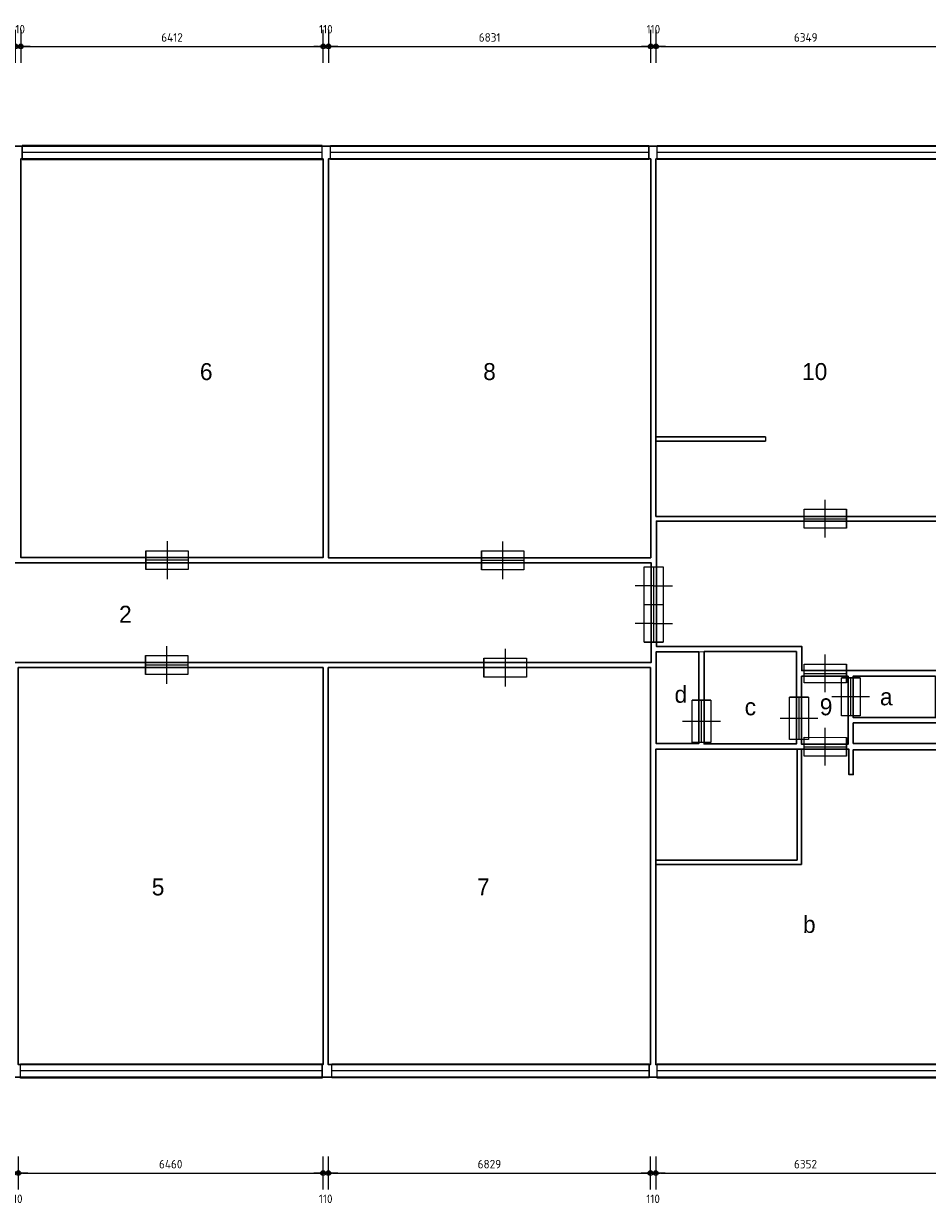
# Model space of a CAD drawing. Header units: millimetres. Extents: x 362177 to 5000048, y 157834 to 733119.
# Tile 90 of 152: x 511327 to 530482, y 625397 to 650435. Entities that reach past the tile are written whole.
import ezdxf
from ezdxf.enums import TextEntityAlignment as Align

# ---------------------------------------------------------------- set-up
doc = ezdxf.new("R2010")
doc.units = ezdxf.units.MM
doc.layers.get('DEFPOINTS').update_dxf_attribs({"color": 255})
doc.layers.add('A--M$1A-_F123-', color=1, linetype='Continuous')
doc.layers.add('A--T$1A-_F123-_0_18MM', color=1, linetype='Continuous')
for name, color, linetype, lineweight in [('schets', 1, 'Continuous', 0), ('X-L21_C_buitenwanden', 7, 'Continuous', 30), ('X-L22_C_binnenwand', 7, 'Continuous', 13), ('X-L28_C_eiland bouwlaag', 7, 'Continuous', 30), ('X-L31_C_buitenwandopening', 1, 'Continuous', 5), ('X-L32_C_binnenwandopeningen', 3, 'Continuous', 5), ('X-T22_C_ruimtelabel', 7, 'Continuous', 5)]:
    doc.layers.add(name, color=color, linetype=linetype, lineweight=lineweight)
doc.styles.add('ALFA-0_18', font='iso3098.shx', dxfattribs={"height": 180})
doc.dimstyles.new('ALFA-0_18', dxfattribs={"dimscale": 100, "dimtxt": 0.18, "dimasz": 1, "dimexe": 1.25, "dimexo": 0.625, "dimgap": 1, "dimtad": 1, "dimdec": 0, "dimzin": 0, "dimdsep": 46, "dimtxsty": 'ALFA-0_18', "dimblk": 'diminfradot', "dimblk1": 'diminfradot', "dimblk2": 'diminfradot', "dimsah": 1, "dimcen": 2.5, "dimse1": 1, "dimse2": 1, "dimclrd": 141, "dimclrt": 1, "dimadec": 0, "dimazin": 0, "dimtfac": 1, "dimtmove": 2, "dimatfit": 3, "dimldrblk": 'diminfrapyl', "dimfxl": 1, "dimtolj": 1, "dimtzin": 0, "dimarcsym": 0})

# ---------------------------------------------------------------- blocks, each defined once
blk = doc.blocks.new('204_7')
blk.add_lwpolyline([(0, -0.239), (10, -0.239), (10, 0.239), (0, 0.239)], close=True)
at = {"layer": 'X-L31_C_buitenwandopening', "color": 1, "linetype": 'Continuous', "lineweight": 0}
for p, q in [((0, -0.239), (0, 0.239)), ((10, -0.239), (10, 0.239)), ((0, 0), (10, 0))]:
    blk.add_line(p, q, dxfattribs=at)
blk = doc.blocks.new('204_8')
blk.add_lwpolyline([(0, -0.222), (10, -0.222), (10, 0.222), (0, 0.222)], close=True)
at = {"layer": 'X-L31_C_buitenwandopening', "color": 1, "linetype": 'Continuous', "lineweight": 0}
for p, q in [((0, -0.222), (0, 0.222)), ((0, 0), (10, 0)), ((10, -0.222), (10, 0.222))]:
    blk.add_line(p, q, dxfattribs=at)
blk = doc.blocks.new('204_2')
blk.add_lwpolyline([(0, 0.236), (10.001, 0.236), (10.001, -0.236), (0, -0.236)], close=True)
at = {"layer": 'X-L31_C_buitenwandopening', "color": 1, "linetype": 'Continuous', "lineweight": 0}
for p, q in [((0, -0.236), (0, 0.236)), ((0, 0), (10.001, 0)), ((10.001, -0.236), (10.001, 0.236))]:
    blk.add_line(p, q, dxfattribs=at)
blk = doc.blocks.new('204_10')
blk.add_lwpolyline([(0, -0.235), (10, -0.235), (10, 0.235), (0, 0.235)], close=True)
at = {"layer": 'X-L31_C_buitenwandopening', "color": 1, "linetype": 'Continuous', "lineweight": 0}
for p, q in [((0, -0.235), (0, 0.235)), ((0, 0), (10, 0)), ((10, -0.235), (10, 0.235))]:
    blk.add_line(p, q, dxfattribs=at)
blk = doc.blocks.new('204_11')
blk.add_lwpolyline([(0, -0.223), (10, -0.223), (10, 0.223), (0, 0.223)], close=True)
at = {"layer": 'X-L31_C_buitenwandopening', "color": 1, "linetype": 'Continuous', "lineweight": 0}
for p, q in [((0, -0.223), (0, 0.223)), ((0, 0), (10, 0)), ((10, -0.223), (10, 0.223))]:
    blk.add_line(p, q, dxfattribs=at)
blk = doc.blocks.new('204_12')
blk.add_lwpolyline([(0, -0.24), (9.999, -0.24), (9.999, 0.24), (0, 0.24)], close=True)
at = {"layer": 'X-L31_C_buitenwandopening', "color": 1, "linetype": 'Continuous', "lineweight": 0}
for p, q in [((0, -0.24), (0, 0.24)), ((0, 0), (9.999, 0)), ((9.999, -0.24), (9.999, 0.24))]:
    blk.add_line(p, q, dxfattribs=at)
blk = doc.blocks.new('202')
at = {"linetype": 'Continuous', "lineweight": 0}
for p, q in [((4.5, 0), (4.5, 4)), ((0, -2), (0, 2)), ((0, 0), (9, 0)), ((4.5, -4), (4.5, 0)), ((9, -2), (9, 2))]:
    blk.add_line(p, q, dxfattribs=at)
blk.add_lwpolyline([(0, 2), (9, 2), (9, -2), (0, -2)], close=True)
blk = doc.blocks.new('205_9')
blk.add_lwpolyline([(0, 1.11), (9, 1.11), (9, -1.13), (0, -1.13)], close=True)
at = {"layer": 'X-L32_C_binnenwandopeningen', "linetype": 'Continuous', "lineweight": 0}
for p, q in [((2.25, -0.01), (2.25, 2.23)), ((6.75, -0.01), (6.75, 2.23)), ((0, -1.15), (0, 1.11)), ((2.25, 0.02), (2.25, -2.22)), ((4.5, -1.14), (4.5, 1.12)), ((4.5, -1.14), (4.5, 1.12)), ((6.75, 0.02), (6.75, -2.22)), ((9, -1.13), (9, 1.11)), ((9, -0.01), (0, -0.01))]:
    blk.add_line(p, q, dxfattribs=at)
blk = doc.blocks.new('202_2')
blk.add_lwpolyline([(0, 2), (8, 2), (8, -2), (0, -2)], close=True)
at = {"layer": 'X-L32_C_binnenwandopeningen', "linetype": 'Continuous', "lineweight": 0}
for p, q in [((4, 0), (4, 4)), ((0, -2), (0, 2)), ((8, -2), (8, 2)), ((0, 0), (8, 0)), ((4, -4), (4, 0))]:
    blk.add_line(p, q, dxfattribs=at)
blk = doc.blocks.new('diminfradot')
at = {"color": 0}
for p, q in [((0, -3.5), (0, 3.5)), ((-2, 0), (2, 0))]:
    blk.add_line(p, q, dxfattribs=at)
for radius in [0.5, 0.25]:
    blk.add_circle((0, 0), radius, dxfattribs=at)
blk = doc.blocks.new('*D579')
at = {"layer": 'A--M$1A-_F123-', "color": 141, "lineweight": -2, "transparency": 16777216}
for p, q in [((511005, 626060), (510905, 626060)), ((511105, 626060), (511215, 626060)), ((511315, 626060), (511415, 626060))]:
    blk.add_line(p, q, dxfattribs=at)
at = {"layer": 'DEFPOINTS', "color": 0, "transparency": 16777216}
for p in [(511105, 628362), (511215, 628362), (511215, 626060)]:
    blk.add_point(p, dxfattribs=at)
at = {"layer": 'A--M$1A-_F123-', "color": 141, "lineweight": -2, "transparency": 16777216, "xscale": 100, "yscale": 100, "zscale": 100}
blk.add_blockref('diminfradot', (511105, 626060), dxfattribs=at)
at = {"layer": 'A--M$1A-_F123-', "color": 141, "lineweight": -2, "transparency": 16777216, "xscale": 100, "yscale": 100, "zscale": 100, "rotation": 180}
blk.add_blockref('diminfradot', (511215, 626060), dxfattribs=at)
at = {"layer": 'A--M$1A-_F123-', "color": 1, "transparency": 16777216, "insert": (511160, 625515), "char_height": 180, "attachment_point": 5, "style": 'ALFA-0_18'}
blk.add_mtext('\\A1;110', dxfattribs=at)
blk = doc.blocks.new('diminfrapyl')
at = {"color": 0}
blk.add_solid([(0, 0), (-4, 0.7), (-4, -0.7)], dxfattribs=at)
blk = doc.blocks.new('*D580')
at = {"layer": 'A--M$1A-_F123-', "color": 141, "lineweight": -2, "transparency": 16777216}
blk.add_line((511315, 626060), (517575, 626060), dxfattribs=at)
at = {"layer": 'DEFPOINTS', "color": 0, "transparency": 16777216}
for p in [(511215, 628362), (517675, 628362), (517675, 626060)]:
    blk.add_point(p, dxfattribs=at)
at = {"layer": 'A--M$1A-_F123-', "color": 141, "lineweight": -2, "transparency": 16777216, "xscale": 100, "yscale": 100, "zscale": 100, "rotation": 180}
blk.add_blockref('diminfradot', (511215, 626060), dxfattribs=at)
at = {"layer": 'A--M$1A-_F123-', "color": 141, "lineweight": -2, "transparency": 16777216, "xscale": 100, "yscale": 100, "zscale": 100}
blk.add_blockref('diminfradot', (517675, 626060), dxfattribs=at)
at = {"layer": 'A--M$1A-_F123-', "color": 1, "transparency": 16777216, "insert": (514445, 626250), "char_height": 180, "attachment_point": 5, "style": 'ALFA-0_18'}
blk.add_mtext('\\A1;6460', dxfattribs=at)
blk = doc.blocks.new('*D581')
at = {"layer": 'A--M$1A-_F123-', "color": 141, "lineweight": -2, "transparency": 16777216}
for p, q in [((517575, 626060), (517475, 626060)), ((517675, 626060), (517785, 626060)), ((517885, 626060), (517985, 626060))]:
    blk.add_line(p, q, dxfattribs=at)
at = {"layer": 'DEFPOINTS', "color": 0, "transparency": 16777216}
for p in [(517675, 628362), (517785, 628362), (517785, 626060)]:
    blk.add_point(p, dxfattribs=at)
at = {"layer": 'A--M$1A-_F123-', "color": 141, "lineweight": -2, "transparency": 16777216, "xscale": 100, "yscale": 100, "zscale": 100}
blk.add_blockref('diminfradot', (517675, 626060), dxfattribs=at)
at = {"layer": 'A--M$1A-_F123-', "color": 141, "lineweight": -2, "transparency": 16777216, "xscale": 100, "yscale": 100, "zscale": 100, "rotation": 180}
blk.add_blockref('diminfradot', (517785, 626060), dxfattribs=at)
at = {"layer": 'A--M$1A-_F123-', "color": 1, "transparency": 16777216, "insert": (517730, 625515), "char_height": 180, "attachment_point": 5, "style": 'ALFA-0_18'}
blk.add_mtext('\\A1;110', dxfattribs=at)
blk = doc.blocks.new('*D582')
at = {"layer": 'A--M$1A-_F123-', "color": 141, "lineweight": -2, "transparency": 16777216}
blk.add_line((517885, 626060), (524514, 626060), dxfattribs=at)
at = {"layer": 'DEFPOINTS', "color": 0, "transparency": 16777216}
for p in [(517785, 628362), (524614, 628362), (524614, 626060)]:
    blk.add_point(p, dxfattribs=at)
at = {"layer": 'A--M$1A-_F123-', "color": 141, "lineweight": -2, "transparency": 16777216, "xscale": 100, "yscale": 100, "zscale": 100, "rotation": 180}
blk.add_blockref('diminfradot', (517785, 626060), dxfattribs=at)
at = {"layer": 'A--M$1A-_F123-', "color": 141, "lineweight": -2, "transparency": 16777216, "xscale": 100, "yscale": 100, "zscale": 100}
blk.add_blockref('diminfradot', (524614, 626060), dxfattribs=at)
at = {"layer": 'A--M$1A-_F123-', "color": 1, "transparency": 16777216, "insert": (521199.5, 626250), "char_height": 180, "attachment_point": 5, "style": 'ALFA-0_18'}
blk.add_mtext('\\A1;6829', dxfattribs=at)
blk = doc.blocks.new('*D583')
at = {"layer": 'A--M$1A-_F123-', "color": 141, "lineweight": -2, "transparency": 16777216}
for p, q in [((524514, 626060), (524414, 626060)), ((524614, 626060), (524724, 626060)), ((524824, 626060), (524924, 626060))]:
    blk.add_line(p, q, dxfattribs=at)
at = {"layer": 'DEFPOINTS', "color": 0, "transparency": 16777216}
for p in [(524614, 628362), (524724, 628362), (524724, 626060)]:
    blk.add_point(p, dxfattribs=at)
at = {"layer": 'A--M$1A-_F123-', "color": 141, "lineweight": -2, "transparency": 16777216, "xscale": 100, "yscale": 100, "zscale": 100}
blk.add_blockref('diminfradot', (524614, 626060), dxfattribs=at)
at = {"layer": 'A--M$1A-_F123-', "color": 141, "lineweight": -2, "transparency": 16777216, "xscale": 100, "yscale": 100, "zscale": 100, "rotation": 180}
blk.add_blockref('diminfradot', (524724, 626060), dxfattribs=at)
at = {"layer": 'A--M$1A-_F123-', "color": 1, "transparency": 16777216, "insert": (524669, 625515), "char_height": 180, "attachment_point": 5, "style": 'ALFA-0_18'}
blk.add_mtext('\\A1;110', dxfattribs=at)
blk = doc.blocks.new('*D552')
at = {"layer": 'A--M$1A-_F123-', "color": 141, "lineweight": -2, "transparency": 16777216}
blk.add_line((524824, 626060), (530976, 626060), dxfattribs=at)
at = {"layer": 'DEFPOINTS', "color": 0, "transparency": 16777216}
for p in [(524724, 628362), (531076, 628362), (531076, 626060)]:
    blk.add_point(p, dxfattribs=at)
at = {"layer": 'A--M$1A-_F123-', "color": 141, "lineweight": -2, "transparency": 16777216, "xscale": 100, "yscale": 100, "zscale": 100, "rotation": 180}
blk.add_blockref('diminfradot', (524724, 626060), dxfattribs=at)
at = {"layer": 'A--M$1A-_F123-', "color": 141, "lineweight": -2, "transparency": 16777216, "xscale": 100, "yscale": 100, "zscale": 100}
blk.add_blockref('diminfradot', (531076, 626060), dxfattribs=at)
at = {"layer": 'A--M$1A-_F123-', "color": 1, "transparency": 16777216, "insert": (527900, 626250), "char_height": 180, "attachment_point": 5, "style": 'ALFA-0_18'}
blk.add_mtext('\\A1;6352', dxfattribs=at)
blk = doc.blocks.new('*D610')
at = {"layer": 'A--M$1A-_F123-', "color": 141, "lineweight": -2, "transparency": 16777216}
blk.add_line((510243, 649952), (511057, 649952), dxfattribs=at)
at = {"layer": 'DEFPOINTS', "color": 0, "transparency": 16777216}
for p in [(511157, 649952), (510143, 639113), (511157, 639113)]:
    blk.add_point(p, dxfattribs=at)
at = {"layer": 'A--M$1A-_F123-', "color": 141, "lineweight": -2, "transparency": 16777216, "xscale": 100, "yscale": 100, "zscale": 100, "rotation": 180}
blk.add_blockref('diminfradot', (510143, 649952), dxfattribs=at)
at = {"layer": 'A--M$1A-_F123-', "color": 141, "lineweight": -2, "transparency": 16777216, "xscale": 100, "yscale": 100, "zscale": 100}
blk.add_blockref('diminfradot', (511157, 649952), dxfattribs=at)
at = {"layer": 'A--M$1A-_F123-', "color": 1, "transparency": 16777216, "insert": (510650, 650142), "char_height": 180, "attachment_point": 5, "style": 'ALFA-0_18'}
blk.add_mtext('\\A1;1014', dxfattribs=at)
blk = doc.blocks.new('*D715')
at = {"layer": 'A--T$1A-_F123-_0_18MM', "color": 141, "lineweight": -2, "transparency": 16777216}
for p, q in [((511057, 649952), (510957, 649952)), ((511157, 649952), (511267, 649952)), ((511367, 649952), (511467, 649952))]:
    blk.add_line(p, q, dxfattribs=at)
at = {"layer": 'DEFPOINTS', "color": 0, "transparency": 16777216}
for p in [(511267, 649952), (511157, 639113), (511267, 639113)]:
    blk.add_point(p, dxfattribs=at)
at = {"layer": 'A--T$1A-_F123-_0_18MM', "color": 141, "lineweight": -2, "transparency": 16777216, "xscale": 100, "yscale": 100, "zscale": 100}
blk.add_blockref('diminfradot', (511157, 649952), dxfattribs=at)
at = {"layer": 'A--T$1A-_F123-_0_18MM', "color": 141, "lineweight": -2, "transparency": 16777216, "xscale": 100, "yscale": 100, "zscale": 100, "rotation": 180}
blk.add_blockref('diminfradot', (511267, 649952), dxfattribs=at)
at = {"layer": 'A--T$1A-_F123-_0_18MM', "color": 1, "transparency": 16777216, "insert": (511212, 650317), "char_height": 180, "attachment_point": 5, "style": 'ALFA-0_18'}
blk.add_mtext('\\A1;110', dxfattribs=at)
blk = doc.blocks.new('*D716')
at = {"layer": 'A--T$1A-_F123-_0_18MM', "color": 141, "lineweight": -2, "transparency": 16777216}
blk.add_line((511367, 649952), (517579, 649952), dxfattribs=at)
at = {"layer": 'DEFPOINTS', "color": 0, "transparency": 16777216}
for p in [(517679, 649952), (511267, 639113), (517679, 639115)]:
    blk.add_point(p, dxfattribs=at)
at = {"layer": 'A--T$1A-_F123-_0_18MM', "color": 141, "lineweight": -2, "transparency": 16777216, "xscale": 100, "yscale": 100, "zscale": 100, "rotation": 180}
blk.add_blockref('diminfradot', (511267, 649952), dxfattribs=at)
at = {"layer": 'A--T$1A-_F123-_0_18MM', "color": 141, "lineweight": -2, "transparency": 16777216, "xscale": 100, "yscale": 100, "zscale": 100}
blk.add_blockref('diminfradot', (517679, 649952), dxfattribs=at)
at = {"layer": 'A--T$1A-_F123-_0_18MM', "color": 1, "transparency": 16777216, "insert": (514473, 650142), "char_height": 180, "attachment_point": 5, "style": 'ALFA-0_18'}
blk.add_mtext('\\A1;6412', dxfattribs=at)
blk = doc.blocks.new('*D717')
at = {"layer": 'A--T$1A-_F123-_0_18MM', "color": 141, "lineweight": -2, "transparency": 16777216}
for p, q in [((517579, 649952), (517479, 649952)), ((517679, 649952), (517789, 649952)), ((517889, 649952), (517989, 649952))]:
    blk.add_line(p, q, dxfattribs=at)
at = {"layer": 'DEFPOINTS', "color": 0, "transparency": 16777216}
for p in [(517789, 649952), (517679, 639115), (517789, 639109)]:
    blk.add_point(p, dxfattribs=at)
at = {"layer": 'A--T$1A-_F123-_0_18MM', "color": 141, "lineweight": -2, "transparency": 16777216, "xscale": 100, "yscale": 100, "zscale": 100}
blk.add_blockref('diminfradot', (517679, 649952), dxfattribs=at)
at = {"layer": 'A--T$1A-_F123-_0_18MM', "color": 141, "lineweight": -2, "transparency": 16777216, "xscale": 100, "yscale": 100, "zscale": 100, "rotation": 180}
blk.add_blockref('diminfradot', (517789, 649952), dxfattribs=at)
at = {"layer": 'A--T$1A-_F123-_0_18MM', "color": 1, "transparency": 16777216, "insert": (517734, 650317), "char_height": 180, "attachment_point": 5, "style": 'ALFA-0_18'}
blk.add_mtext('\\A1;110', dxfattribs=at)
blk = doc.blocks.new('*D718')
at = {"layer": 'A--T$1A-_F123-_0_18MM', "color": 141, "lineweight": -2, "transparency": 16777216}
blk.add_line((517889, 649952), (524520, 649952), dxfattribs=at)
at = {"layer": 'DEFPOINTS', "color": 0, "transparency": 16777216}
for p in [(524620, 649952), (517789, 639109), (524620, 639109)]:
    blk.add_point(p, dxfattribs=at)
at = {"layer": 'A--T$1A-_F123-_0_18MM', "color": 141, "lineweight": -2, "transparency": 16777216, "xscale": 100, "yscale": 100, "zscale": 100, "rotation": 180}
blk.add_blockref('diminfradot', (517789, 649952), dxfattribs=at)
at = {"layer": 'A--T$1A-_F123-_0_18MM', "color": 141, "lineweight": -2, "transparency": 16777216, "xscale": 100, "yscale": 100, "zscale": 100}
blk.add_blockref('diminfradot', (524620, 649952), dxfattribs=at)
at = {"layer": 'A--T$1A-_F123-_0_18MM', "color": 1, "transparency": 16777216, "insert": (521204.5, 650142), "char_height": 180, "attachment_point": 5, "style": 'ALFA-0_18'}
blk.add_mtext('\\A1;6831', dxfattribs=at)
blk = doc.blocks.new('*D719')
at = {"layer": 'A--T$1A-_F123-_0_18MM', "color": 141, "lineweight": -2, "transparency": 16777216}
for p, q in [((524520, 649952), (524420, 649952)), ((524620, 649952), (524730, 649952)), ((524830, 649952), (524930, 649952))]:
    blk.add_line(p, q, dxfattribs=at)
at = {"layer": 'DEFPOINTS', "color": 0, "transparency": 16777216}
for p in [(524730, 649952), (524730, 639986), (524620, 639109)]:
    blk.add_point(p, dxfattribs=at)
at = {"layer": 'A--T$1A-_F123-_0_18MM', "color": 141, "lineweight": -2, "transparency": 16777216, "xscale": 100, "yscale": 100, "zscale": 100}
blk.add_blockref('diminfradot', (524620, 649952), dxfattribs=at)
at = {"layer": 'A--T$1A-_F123-_0_18MM', "color": 141, "lineweight": -2, "transparency": 16777216, "xscale": 100, "yscale": 100, "zscale": 100, "rotation": 180}
blk.add_blockref('diminfradot', (524730, 649952), dxfattribs=at)
at = {"layer": 'A--T$1A-_F123-_0_18MM', "color": 1, "transparency": 16777216, "insert": (524675, 650317), "char_height": 180, "attachment_point": 5, "style": 'ALFA-0_18'}
blk.add_mtext('\\A1;110', dxfattribs=at)
blk = doc.blocks.new('*D720')
at = {"layer": 'A--T$1A-_F123-_0_18MM', "color": 141, "lineweight": -2, "transparency": 16777216}
blk.add_line((524830, 649952), (530979, 649952), dxfattribs=at)
at = {"layer": 'DEFPOINTS', "color": 0, "transparency": 16777216}
for p in [(531079, 649952), (531079, 647566), (524730, 639986)]:
    blk.add_point(p, dxfattribs=at)
at = {"layer": 'A--T$1A-_F123-_0_18MM', "color": 141, "lineweight": -2, "transparency": 16777216, "xscale": 100, "yscale": 100, "zscale": 100, "rotation": 180}
blk.add_blockref('diminfradot', (524730, 649952), dxfattribs=at)
at = {"layer": 'A--T$1A-_F123-_0_18MM', "color": 141, "lineweight": -2, "transparency": 16777216, "xscale": 100, "yscale": 100, "zscale": 100}
blk.add_blockref('diminfradot', (531079, 649952), dxfattribs=at)
at = {"layer": 'A--T$1A-_F123-_0_18MM', "color": 1, "transparency": 16777216, "insert": (527904.5, 650142), "char_height": 180, "attachment_point": 5, "style": 'ALFA-0_18'}
blk.add_mtext('\\A1;6349', dxfattribs=at)
blk = doc.blocks.new('*D728')
at = {"layer": 'A--T$1A-_F123-_0_18MM', "color": 141, "lineweight": -2, "transparency": 16777216}
blk.add_line((473568, 628462), (473568, 632505), dxfattribs=at)
at = {"layer": 'DEFPOINTS', "color": 0, "transparency": 16777216}
for p in [(473568, 632605), (524724, 632605), (524724, 628362)]:
    blk.add_point(p, dxfattribs=at)
at = {"layer": 'A--T$1A-_F123-_0_18MM', "color": 141, "lineweight": -2, "transparency": 16777216, "xscale": 100, "yscale": 100, "zscale": 100}
for p, rotation in [((473568, 632605), 90), ((473568, 628362), 270)]:
    blk.add_blockref('diminfradot', p, dxfattribs=dict(at, rotation=rotation))
at = {"layer": 'A--T$1A-_F123-_0_18MM', "color": 1, "transparency": 16777216, "insert": (473378, 630483.5), "char_height": 180, "attachment_point": 5, "rotation": 90, "style": 'ALFA-0_18'}
blk.add_mtext('\\A1;4243', dxfattribs=at)
blk = doc.blocks.new('*D729')
at = {"layer": 'A--T$1A-_F123-_0_18MM', "color": 141, "lineweight": -2, "transparency": 16777216}
for p, q in [((473568, 632799), (473568, 632899)), ((473568, 632605), (473568, 632699)), ((473568, 632505), (473568, 632405))]:
    blk.add_line(p, q, dxfattribs=at)
at = {"layer": 'DEFPOINTS', "color": 0, "transparency": 16777216}
for p in [(473568, 632699), (524724, 632699), (524724, 632605)]:
    blk.add_point(p, dxfattribs=at)
at = {"layer": 'A--T$1A-_F123-_0_18MM', "color": 141, "lineweight": -2, "transparency": 16777216, "xscale": 100, "yscale": 100, "zscale": 100}
for p, rotation in [((473568, 632699), 270), ((473568, 632605), 90)]:
    blk.add_blockref('diminfradot', p, dxfattribs=dict(at, rotation=rotation))
at = {"layer": 'A--T$1A-_F123-_0_18MM', "color": 1, "transparency": 16777216, "insert": (473203, 632652), "char_height": 180, "attachment_point": 5, "rotation": 90, "style": 'ALFA-0_18'}
blk.add_mtext('\\A1;94', dxfattribs=at)
blk = doc.blocks.new('*D730')
at = {"layer": 'A--T$1A-_F123-_0_18MM', "color": 141, "lineweight": -2, "transparency": 16777216}
blk.add_line((473568, 632799), (473568, 634948), dxfattribs=at)
at = {"layer": 'DEFPOINTS', "color": 0, "transparency": 16777216}
for p in [(473568, 635048), (524724, 635048), (524724, 632699)]:
    blk.add_point(p, dxfattribs=at)
at = {"layer": 'A--T$1A-_F123-_0_18MM', "color": 141, "lineweight": -2, "transparency": 16777216, "xscale": 100, "yscale": 100, "zscale": 100}
for p, rotation in [((473568, 635048), 90), ((473568, 632699), 270)]:
    blk.add_blockref('diminfradot', p, dxfattribs=dict(at, rotation=rotation))
at = {"layer": 'A--T$1A-_F123-_0_18MM', "color": 1, "transparency": 16777216, "insert": (473378, 633873.5), "char_height": 180, "attachment_point": 5, "rotation": 90, "style": 'ALFA-0_18'}
blk.add_mtext('\\A1;2349', dxfattribs=at)
blk = doc.blocks.new('*D731')
at = {"layer": 'A--T$1A-_F123-_0_18MM', "color": 141, "lineweight": -2, "transparency": 16777216}
for p, q in [((473568, 635270), (473568, 635370)), ((473568, 635048), (473568, 635170)), ((473568, 634948), (473568, 634848))]:
    blk.add_line(p, q, dxfattribs=at)
at = {"layer": 'DEFPOINTS', "color": 0, "transparency": 16777216}
for p in [(473568, 635170), (524724, 635048), (524732, 635170)]:
    blk.add_point(p, dxfattribs=at)
at = {"layer": 'A--T$1A-_F123-_0_18MM', "color": 141, "lineweight": -2, "transparency": 16777216, "xscale": 100, "yscale": 100, "zscale": 100}
for p, rotation in [((473568, 635170), 270), ((473568, 635048), 90)]:
    blk.add_blockref('diminfradot', p, dxfattribs=dict(at, rotation=rotation))
at = {"layer": 'A--T$1A-_F123-_0_18MM', "color": 1, "transparency": 16777216, "insert": (473203, 635109), "char_height": 180, "attachment_point": 5, "rotation": 90, "style": 'ALFA-0_18'}
blk.add_mtext('\\A1;122', dxfattribs=at)
blk = doc.blocks.new('*D732')
at = {"layer": 'A--T$1A-_F123-_0_18MM', "color": 141, "lineweight": -2, "transparency": 16777216}
blk.add_line((473568, 635270), (473568, 637011), dxfattribs=at)
at = {"layer": 'DEFPOINTS', "color": 0, "transparency": 16777216}
for p in [(473568, 637111), (524732, 637111), (524732, 635170)]:
    blk.add_point(p, dxfattribs=at)
at = {"layer": 'A--T$1A-_F123-_0_18MM', "color": 141, "lineweight": -2, "transparency": 16777216, "xscale": 100, "yscale": 100, "zscale": 100}
for p, rotation in [((473568, 637111), 90), ((473568, 635170), 270)]:
    blk.add_blockref('diminfradot', p, dxfattribs=dict(at, rotation=rotation))
at = {"layer": 'A--T$1A-_F123-_0_18MM', "color": 1, "transparency": 16777216, "insert": (473378, 636140.5), "char_height": 180, "attachment_point": 5, "rotation": 90, "style": 'ALFA-0_18'}
blk.add_mtext('\\A1;1941', dxfattribs=at)
blk = doc.blocks.new('*D733')
at = {"layer": 'A--T$1A-_F123-_0_18MM', "color": 141, "lineweight": -2, "transparency": 16777216}
for p, q in [((473568, 637327), (473568, 637427)), ((473568, 637111), (473568, 637227)), ((473568, 637011), (473568, 636911))]:
    blk.add_line(p, q, dxfattribs=at)
at = {"layer": 'DEFPOINTS', "color": 0, "transparency": 16777216}
for p in [(473568, 637227), (524739, 637227), (524732, 637111)]:
    blk.add_point(p, dxfattribs=at)
at = {"layer": 'A--T$1A-_F123-_0_18MM', "color": 141, "lineweight": -2, "transparency": 16777216, "xscale": 100, "yscale": 100, "zscale": 100}
for p, rotation in [((473568, 637227), 270), ((473568, 637111), 90)]:
    blk.add_blockref('diminfradot', p, dxfattribs=dict(at, rotation=rotation))
at = {"layer": 'A--T$1A-_F123-_0_18MM', "color": 1, "transparency": 16777216, "insert": (473203, 637169), "char_height": 180, "attachment_point": 5, "rotation": 90, "style": 'ALFA-0_18'}
blk.add_mtext('\\A1;116', dxfattribs=at)
blk = doc.blocks.new('*D734')
at = {"layer": 'A--T$1A-_F123-_0_18MM', "color": 141, "lineweight": -2, "transparency": 16777216}
blk.add_line((473568, 637327), (473568, 639787), dxfattribs=at)
at = {"layer": 'DEFPOINTS', "color": 0, "transparency": 16777216}
for p in [(473568, 639887), (524739, 639887), (524739, 637227)]:
    blk.add_point(p, dxfattribs=at)
at = {"layer": 'A--T$1A-_F123-_0_18MM', "color": 141, "lineweight": -2, "transparency": 16777216, "xscale": 100, "yscale": 100, "zscale": 100}
for p, rotation in [((473568, 639887), 90), ((473568, 637227), 270)]:
    blk.add_blockref('diminfradot', p, dxfattribs=dict(at, rotation=rotation))
at = {"layer": 'A--T$1A-_F123-_0_18MM', "color": 1, "transparency": 16777216, "insert": (473378, 638557), "char_height": 180, "attachment_point": 5, "rotation": 90, "style": 'ALFA-0_18'}
blk.add_mtext('\\A1;2660', dxfattribs=at)
blk = doc.blocks.new('*D735')
at = {"layer": 'A--T$1A-_F123-_0_18MM', "color": 141, "lineweight": -2, "transparency": 16777216}
for p, q in [((473568, 640086), (473568, 640186)), ((473568, 639887), (473568, 639986)), ((473568, 639787), (473568, 639687))]:
    blk.add_line(p, q, dxfattribs=at)
at = {"layer": 'DEFPOINTS', "color": 0, "transparency": 16777216}
for p in [(473568, 639986), (524730, 639986), (524739, 639887)]:
    blk.add_point(p, dxfattribs=at)
at = {"layer": 'A--T$1A-_F123-_0_18MM', "color": 141, "lineweight": -2, "transparency": 16777216, "xscale": 100, "yscale": 100, "zscale": 100}
for p, rotation in [((473568, 639986), 270), ((473568, 639887), 90)]:
    blk.add_blockref('diminfradot', p, dxfattribs=dict(at, rotation=rotation))
at = {"layer": 'A--T$1A-_F123-_0_18MM', "color": 1, "transparency": 16777216, "insert": (473203, 639936.5), "char_height": 180, "attachment_point": 5, "rotation": 90, "style": 'ALFA-0_18'}
blk.add_mtext('\\A1;99', dxfattribs=at)
blk = doc.blocks.new('*D736')
at = {"layer": 'A--T$1A-_F123-_0_18MM', "color": 141, "lineweight": -2, "transparency": 16777216}
blk.add_line((473568, 640086), (473568, 641478), dxfattribs=at)
at = {"layer": 'DEFPOINTS', "color": 0, "transparency": 16777216}
for p in [(473568, 641578), (524730, 641578), (524730, 639986)]:
    blk.add_point(p, dxfattribs=at)
at = {"layer": 'A--T$1A-_F123-_0_18MM', "color": 141, "lineweight": -2, "transparency": 16777216, "xscale": 100, "yscale": 100, "zscale": 100}
for p, rotation in [((473568, 641578), 90), ((473568, 639986), 270)]:
    blk.add_blockref('diminfradot', p, dxfattribs=dict(at, rotation=rotation))
at = {"layer": 'A--T$1A-_F123-_0_18MM', "color": 1, "transparency": 16777216, "insert": (473378, 640782), "char_height": 180, "attachment_point": 5, "rotation": 90, "style": 'ALFA-0_18'}
blk.add_mtext('\\A1;1592', dxfattribs=at)
blk = doc.blocks.new('*D737')
at = {"layer": 'A--T$1A-_F123-_0_18MM', "color": 141, "lineweight": -2, "transparency": 16777216}
for p, q in [((473568, 641772), (473568, 641872)), ((473568, 641578), (473568, 641672)), ((473568, 641478), (473568, 641378))]:
    blk.add_line(p, q, dxfattribs=at)
at = {"layer": 'DEFPOINTS', "color": 0, "transparency": 16777216}
for p in [(473568, 641672), (524730, 641672), (524730, 641578)]:
    blk.add_point(p, dxfattribs=at)
at = {"layer": 'A--T$1A-_F123-_0_18MM', "color": 141, "lineweight": -2, "transparency": 16777216, "xscale": 100, "yscale": 100, "zscale": 100}
for p, rotation in [((473568, 641672), 270), ((473568, 641578), 90)]:
    blk.add_blockref('diminfradot', p, dxfattribs=dict(at, rotation=rotation))
at = {"layer": 'A--T$1A-_F123-_0_18MM', "color": 1, "transparency": 16777216, "insert": (473203, 641625), "char_height": 180, "attachment_point": 5, "rotation": 90, "style": 'ALFA-0_18'}
blk.add_mtext('\\A1;94', dxfattribs=at)
blk = doc.blocks.new('*D738')
at = {"layer": 'A--T$1A-_F123-_0_18MM', "color": 141, "lineweight": -2, "transparency": 16777216}
blk.add_line((473568, 641772), (473568, 647466), dxfattribs=at)
at = {"layer": 'DEFPOINTS', "color": 0, "transparency": 16777216}
for p in [(473568, 647566), (524730, 647566), (524730, 641672)]:
    blk.add_point(p, dxfattribs=at)
at = {"layer": 'A--T$1A-_F123-_0_18MM', "color": 141, "lineweight": -2, "transparency": 16777216, "xscale": 100, "yscale": 100, "zscale": 100}
for p, rotation in [((473568, 647566), 90), ((473568, 641672), 270)]:
    blk.add_blockref('diminfradot', p, dxfattribs=dict(at, rotation=rotation))
at = {"layer": 'A--T$1A-_F123-_0_18MM', "color": 1, "transparency": 16777216, "insert": (473378, 644619), "char_height": 180, "attachment_point": 5, "rotation": 90, "style": 'ALFA-0_18'}
blk.add_mtext('\\A1;5894', dxfattribs=at)
blk = doc.blocks.new('*D744')
at = {"layer": 'A--T$1A-_F123-_0_18MM', "color": 141, "lineweight": -2, "transparency": 16777216}
for p, q in [((581740, 636815), (581740, 636915)), ((581740, 636600), (581740, 636715)), ((581740, 636500), (581740, 636400))]:
    blk.add_line(p, q, dxfattribs=at)
at = {"layer": 'DEFPOINTS', "color": 0, "transparency": 16777216}
for p in [(529069, 636715), (531908, 636600), (581740, 636715)]:
    blk.add_point(p, dxfattribs=at)
at = {"layer": 'A--T$1A-_F123-_0_18MM', "color": 141, "lineweight": -2, "transparency": 16777216, "xscale": 100, "yscale": 100, "zscale": 100}
for p, rotation in [((581740, 636715), 270), ((581740, 636600), 90)]:
    blk.add_blockref('diminfradot', p, dxfattribs=dict(at, rotation=rotation))
at = {"layer": 'A--T$1A-_F123-_0_18MM', "color": 1, "transparency": 16777216, "insert": (582285, 636657.5), "char_height": 180, "attachment_point": 5, "rotation": 90, "style": 'ALFA-0_18'}
blk.add_mtext('\\A1;115', dxfattribs=at)
blk = doc.blocks.new('*D745')
at = {"layer": 'A--T$1A-_F123-_0_18MM', "color": 141, "lineweight": -2, "transparency": 16777216}
blk.add_line((581740, 636815), (581740, 638905), dxfattribs=at)
at = {"layer": 'DEFPOINTS', "color": 0, "transparency": 16777216}
for p in [(532329, 639005), (581740, 639005), (529069, 636715)]:
    blk.add_point(p, dxfattribs=at)
at = {"layer": 'A--T$1A-_F123-_0_18MM', "color": 141, "lineweight": -2, "transparency": 16777216, "xscale": 100, "yscale": 100, "zscale": 100}
for p, rotation in [((581740, 639005), 90), ((581740, 636715), 270)]:
    blk.add_blockref('diminfradot', p, dxfattribs=dict(at, rotation=rotation))
at = {"layer": 'A--T$1A-_F123-_0_18MM', "color": 1, "transparency": 16777216, "insert": (581550, 637860), "char_height": 180, "attachment_point": 5, "rotation": 90, "style": 'ALFA-0_18'}
blk.add_mtext('\\A1;2290', dxfattribs=at)

msp = doc.modelspace()

# ---------------------------------------------------------------- linework, layer by layer
at = {"layer": 'schets', "color": 252, "linetype": 'Continuous', "lineweight": 0}
for p, q in [((527054, 641672), (527054, 641578)), ((525640, 637111), (525750, 637120))]:
    msp.add_line(p, q, dxfattribs=at)
at = {"layer": 'X-L21_C_buitenwanden'}
msp.add_lwpolyline([(556807, 647836), (504747, 647836), (504747, 648702), (504308, 648702), (504308, 644954), (497860, 644954), (497860, 646507), (497429, 646507), (497429, 645684), (481521, 645684), (481521, 646507), (481068, 646507), (481068, 629441), (481521, 629441), (481521, 630258), (497429, 630258), (497429, 629441), (497860, 629441), (497860, 630902), (504308, 630902), (504308, 627272), (504747, 627272), (504747, 628092), (556807, 628092)], dxfattribs=at)
at = {"layer": 'X-L22_C_binnenwand', "linetype": 'Continuous', "lineweight": 0}
for p, q in [((531079, 639986), (524730, 639986)), ((527819, 639887), (529433.5, 639887))]:
    msp.add_line(p, q, dxfattribs=at)
at = {"layer": 'X-L28_C_eiland bouwlaag'}
for p, q in [((527054, 641672), (524730, 641672)), ((524730, 641578), (527054, 641578)), ((527722, 632699), (527722, 635048)), ((527816, 635048), (527816, 632605)), ((524724, 632699), (527722, 632699)), ((527816, 632605), (524724, 632605))]:
    msp.add_line(p, q, dxfattribs=at)
for points in [[(517679, 647566), (511267, 647566), (511267, 639115), (517679, 639115)], [(524620, 647566), (517789, 647566), (517789, 639109), (524620, 639109)], [(531079, 647566), (524730, 647566), (524730, 639986), (531079, 639986)], [(525640, 637111), (524732, 637111), (524732, 635170), (525640, 635170)], [(527708, 637120), (525750, 637120), (525750, 635162), (527708, 635162)], [(517675, 636778), (511215, 636778), (511215, 628362), (517675, 628362)], [(524614, 636778), (517785, 636778), (517785, 628362), (524614, 628362)], [(528803, 636595), (527818, 636595), (527818, 635155), (528803, 635155)], [(528913, 635607), (530782, 635607), (530782, 636604), (531079, 636604), (531079, 635170), (528913, 635170)], [(530658, 636600), (528913, 636600), (528913, 635718), (530658, 635718)], [(531076, 635038), (528913, 635038), (528913, 634512), (528819, 634512), (528819, 635048), (524724, 635048), (524724, 628362), (531076, 628362)]]:
    msp.add_lwpolyline(points, close=True, dxfattribs=at)
for points in [[(531079, 639887), (524739, 639887), (524739, 637227), (527819, 637227), (527819, 636715), (534520, 636715)], [(505808, 638843), (505808, 638999), (524629, 638999), (524629, 636888), (505808, 636888), (505808, 637043)]]:
    msp.add_lwpolyline(points, dxfattribs=at)

# ---------------------------------------------------------------- block references
at = {"layer": 'X-L31_C_buitenwandopening', "linetype": 'Continuous', "lineweight": 0, "extrusion": (0, 0, -1)}
for name, p, xscale, yscale, zscale in [('204_2', (-517658, 647701), 635.7563283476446, 635.7563283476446, 635.7563283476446), ('204_8', (-524577, 647701), 674.3937079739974, 674.3937079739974, 674.3937079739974), ('204_7', (-531040, 647701), 628.7313502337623, 628.7313502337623, 628.7313502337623), ('204_10', (-517654, 628227), 639.2688174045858, 639.2688174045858, 639.2688174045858), ('204_11', (-524588, 628227), 673.092648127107, 673.092648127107, 673.092648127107), ('204_12', (-531014, 628227), 625.7394713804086, 625.7394713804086, 625.7394713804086)]:
    msp.add_blockref(name, p, dxfattribs=dict(at, xscale=xscale, yscale=yscale, zscale=zscale))
at = {"layer": 'X-L32_C_binnenwandopeningen', "linetype": 'Continuous', "lineweight": 0}
for name, p, xscale, yscale, zscale, rotation in [('202', (527868, 639937), 100.0000045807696, 100.0000045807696, 100.0000045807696, 0.01734230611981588), ('202', (514817, 639057), 100.0000003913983, 100.0000003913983, 100.0000003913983, 180.0050692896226), ('202', (521930, 639052), 100.0000003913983, 100.0000003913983, 100.0000003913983, 180.0050692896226), ('205_9', (524684, 638916), 177.7776742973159, 177.7776742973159, 177.7776742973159, 270), ('202', (514809, 636833), 100.0000003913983, 100.0000003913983, 100.0000003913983, 180.0050692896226), ('202', (521985, 636778), 100.0000003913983, 100.0000003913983, 100.0000003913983, 180.0050692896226), ('202', (527868, 636655), 100.0000045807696, 100.0000045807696, 100.0000045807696, 0.01734230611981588), ('202_2', (528859, 635759), 99.99999999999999, 99.99999999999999, 99.99999999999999, 90), ('202', (525695, 635189), 100.0000000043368, 100.0000000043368, 100.0000000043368, 89.99946639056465), ('202', (527763, 635252), 100.0000000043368, 100.0000000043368, 100.0000000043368, 89.99946639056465), ('202', (527868, 635101), 100.0000324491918, 100.0000324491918, 100.0000324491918, 359.9538427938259)]:
    msp.add_blockref(name, p, dxfattribs=dict(at, xscale=xscale, yscale=yscale, zscale=zscale, rotation=rotation))

# ---------------------------------------------------------------- texts
at = {"layer": 'X-T22_C_ruimtelabel'}
for s, p in [('6', (515064, 643056)), ('8', (521068, 643057)), ('10', (527826, 643057)), ('2', (513350, 637911)), ('d', (525124, 636213)), ('a', (529477, 636160)), ('c', (526610, 635948)), ('9', (528203, 635948)), ('5', (514043, 632128)), ('7', (520937, 632128)), ('b', (527846, 631333))]:
    msp.add_text(s, height=360, dxfattribs=at).set_placement(p, align=Align.MIDDLE_LEFT)

# ---------------------------------------------------------------- dimensions: what is measured, and where the dimension line sits
at = {"layer": 'A--M$1A-_F123-'}
dim = msp.add_linear_dim(base=(511157, 649952), p1=(510143, 639113), p2=(511157, 639113), dimstyle='ALFA-0_18', dxfattribs=at)
dim.commit()
dim.dimension.update_dxf_attribs({"geometry": '*D610', "text_midpoint": (510650, 650142)})
for base, p1, p2, picture, middle in [((511215, 626060), (511105, 628362), (511215, 628362), '*D579', (511160, 625515)), ((517675, 626060), (511215, 628362), (517675, 628362), '*D580', (514445, 626250)), ((517785, 626060), (517675, 628362), (517785, 628362), '*D581', (517730, 625515)), ((524614, 626060), (517785, 628362), (524614, 628362), '*D582', (521199.5, 626250)), ((524724, 626060), (524614, 628362), (524724, 628362), '*D583', (524669, 625515)), ((531076, 626060), (524724, 628362), (531076, 628362), '*D552', (527900, 626250))]:
    dim = msp.add_linear_dim(base=base, p1=p1, p2=p2, dimstyle='ALFA-0_18', override={"dimclrd": 141}, dxfattribs=at)
    dim.commit()
    dim.dimension.update_dxf_attribs({"geometry": picture, "text_midpoint": middle})
at = {"layer": 'A--T$1A-_F123-_0_18MM'}
for base, p1, p2, picture, middle in [((511267, 649952), (511157, 639113), (511267, 639113), '*D715', (511212, 650317)), ((517679, 649952), (511267, 639113), (517679, 639115), '*D716', (514473, 650142)), ((517789, 649952), (517679, 639115), (517789, 639109), '*D717', (517734, 650317)), ((524620, 649952), (517789, 639109), (524620, 639109), '*D718', (521204.5, 650142)), ((524730, 649952), (524620, 639109), (524730, 639986), '*D719', (524675, 650317)), ((531079, 649952), (524730, 639986), (531079, 647566), '*D720', (527904.5, 650142))]:
    dim = msp.add_linear_dim(base=base, p1=p1, p2=p2, dimstyle='ALFA-0_18', dxfattribs=at)
    dim.commit()
    dim.dimension.update_dxf_attribs({"geometry": picture, "text_midpoint": middle})
for base, p1, p2, picture, middle in [((473568, 647566), (524730, 641672), (524730, 647566), '*D738', (473378, 644619)), ((473568, 641672), (524730, 641578), (524730, 641672), '*D737', (473203, 641625)), ((473568, 641578), (524730, 639986), (524730, 641578), '*D736', (473378, 640782)), ((473568, 639986), (524739, 639887), (524730, 639986), '*D735', (473203, 639936.5)), ((473568, 639887), (524739, 637227), (524739, 639887), '*D734', (473378, 638557)), ((581740, 639005), (529069, 636715), (532329, 639005), '*D745', (581550, 637860)), ((473568, 637227), (524732, 637111), (524739, 637227), '*D733', (473203, 637169)), ((473568, 637111), (524732, 635170), (524732, 637111), '*D732', (473378, 636140.5)), ((581740, 636715), (531908, 636600), (529069, 636715), '*D744', (582285, 636657.5)), ((473568, 635170), (524724, 635048), (524732, 635170), '*D731', (473203, 635109)), ((473568, 635048), (524724, 632699), (524724, 635048), '*D730', (473378, 633873.5)), ((473568, 632699), (524724, 632605), (524724, 632699), '*D729', (473203, 632652)), ((473568, 632605), (524724, 628362), (524724, 632605), '*D728', (473378, 630483.5))]:
    dim = msp.add_linear_dim(base=base, p1=p1, p2=p2, angle=90, dimstyle='ALFA-0_18', dxfattribs=at)
    dim.commit()
    dim.dimension.update_dxf_attribs({"geometry": picture, "text_midpoint": middle})

doc.saveas('drawing.dxf')
